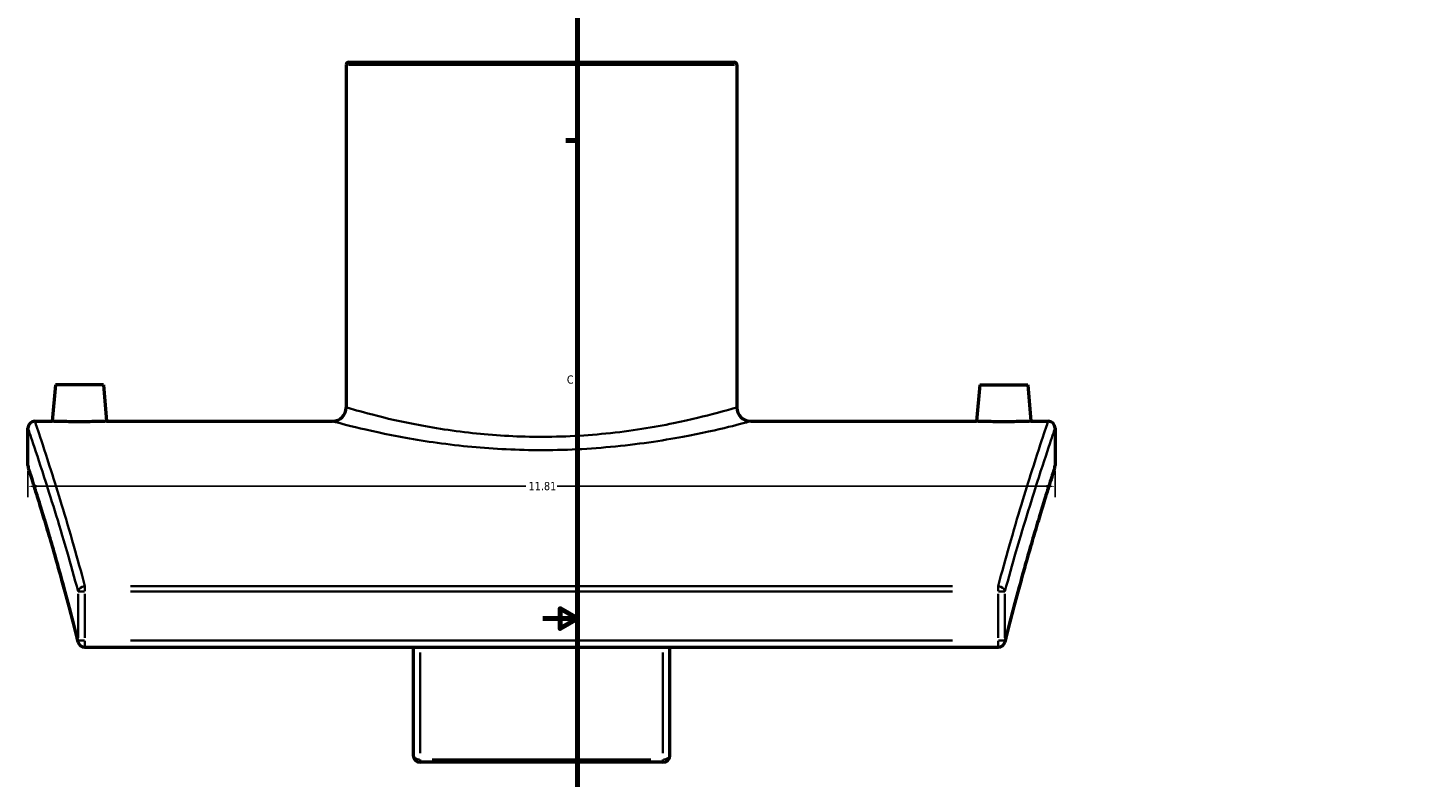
# Model space of a CAD drawing. Header units: inches. Extents: x -5.8 to 56, y -6.3 to 37.3.
# Tile 2 of 9: x -5.8 to 10.3, y 9.2 to 17.8. Entities that reach past the tile are written whole.
import ezdxf

# ---------------------------------------------------------------- set-up
doc = ezdxf.new("R2010")
doc.units = ezdxf.units.IN
doc.header["$MEASUREMENT"] = 0
for name, color, linetype, lineweight in [('Border (ANSI)', 7, 'Continuous', 70), ('Dimension (ANSI)', 7, 'Continuous', 25), ('Visible (ANSI)', 7, 'Continuous', 50), ('Visible Narrow (ANSI)', 7, 'Continuous', 35)]:
    doc.layers.add(name, color=color, linetype=linetype, lineweight=lineweight)
doc.styles.add('Note Text (ANSI)', font='tahoma.ttf')
doc.dimstyles.new('Default (ANSI)', dxfattribs={"dimtxt": 0.094488, "dimasz": 0.098425, "dimexe": 0.125, "dimexo": 0.0625, "dimgap": 0.031496, "dimtad": 0, "dimtih": 1, "dimtoh": 1, "dimrnd": 1e-08, "dimzin": 4, "dimdsep": 46, "dimtxsty": 'Note Text (ANSI)', "dimcen": 0.09, "dimdle": 0.393701, "dimclrd": 256, "dimclre": 256, "dimclrt": 5, "dimadec": 0, "dimazin": 1, "dimtfac": 1, "dimtofl": 0, "dimtmove": 0, "dimatfit": 3, "dimfxl": 1, "dimtolj": 1, "dimtzin": 4, "dimlwd": -1, "dimlwe": -1, "dimarcsym": 0})

# ---------------------------------------------------------------- blocks, each defined once
blk = doc.blocks.new('Borders Default Border')
at = {"layer": 'Border (ANSI)'}
blk.add_line((0.5, 16.5), (0.366, 16.5), dxfattribs=at)
at = {"layer": 'Border (ANSI)', "flags": 128}
for points in [[(0.5, 1), (0.5, 21), (33.5, 21), (33.5, 1), (0.5, 1)], [(0.1, 11), (0.5, 11), (0.3, 11.115), (0.3, 10.885), (0.5, 11)]]:
    blk.add_lwpolyline(points, dxfattribs=at)
at = {"layer": 'Border (ANSI)', "color": 5, "true_color": 0x0000ff, "insert": (0.378, 13.701), "char_height": 0.0945, "attachment_point": 7, "style": 'Note Text (ANSI)'}
blk.add_mtext('C', dxfattribs=at)
blk = doc.blocks.new('*D6')
at = {"layer": 'Defpoints', "color": 0, "transparency": 16777216}
for p in [(-5.819, 12.76), (5.991, 12.76), (5.991, 12.522)]:
    blk.add_point(p, dxfattribs=at)
at = {"layer": 'Dimension (ANSI)', "transparency": 16777216}
for p, q in [((-5.819, 12.698), (-5.819, 12.397)), ((5.991, 12.698), (5.991, 12.397)), ((-5.72, 12.522), (-0.094, 12.522)), ((5.893, 12.522), (0.267, 12.522))]:
    blk.add_line(p, q, dxfattribs=at)
for points in [[(-5.72, 12.539), (-5.72, 12.506), (-5.819, 12.522)], [(5.893, 12.539), (5.893, 12.506), (5.991, 12.522)]]:
    blk.add_solid(points, dxfattribs=at)
at = {"layer": 'Dimension (ANSI)', "color": 5, "transparency": 16777216, "insert": (-0.063, 12.572), "char_height": 0.0945, "attachment_point": 1, "style": 'Note Text (ANSI)'}
blk.add_mtext('\\A1;11.81', dxfattribs=at)

msp = doc.modelspace()

# ---------------------------------------------------------------- linework, layer by layer
at = {"layer": 'Visible (ANSI)'}
for p, q in [((-2.128, 17.401), (2.301, 17.401)), ((-2.16, 17.369), (-2.16, 13.43)), ((2.333, 17.369), (2.333, 13.43)), ((-5.504, 13.689), (-5.54, 13.271)), ((-4.952, 13.689), (-5.504, 13.689)), ((-4.952, 13.689), (-4.916, 13.271)), ((5.125, 13.689), (5.089, 13.271)), ((5.125, 13.689), (5.677, 13.689)), ((5.677, 13.689), (5.713, 13.271)), ((-5.739, 13.271), (-5.54, 13.271)), ((-4.916, 13.271), (-2.319, 13.271)), ((2.492, 13.271), (5.089, 13.271)), ((5.713, 13.271), (5.912, 13.271)), ((-5.819, 12.76), (-5.819, 13.191)), ((5.991, 13.191), (5.991, 12.76)), ((-5.164, 10.67), (5.337, 10.67)), ((-1.39, 10.67), (-1.39, 9.427)), ((1.563, 9.427), (1.563, 10.67)), ((1.483, 9.348), (-1.31, 9.348))]:
    msp.add_line(p, q, dxfattribs=at)
for centre, radius, start, end in [((-2.128, 17.369), 0.0319, 90, 180), ((2.301, 17.369), 0.0319, 0, 90), ((-2.319, 13.43), 0.159, 270, 0), ((2.492, 13.43), 0.159, 180, 270), ((-5.739, 13.191), 0.0796, 90, 180), ((5.912, 13.191), 0.0796, 0, 90), ((-5.739, 12.76), 0.0796, 180, 197.8992), ((5.912, 12.76), 0.0796, 342.1008, 0), ((-5.164, 10.75), 0.0796, 193.9267, 270), ((5.337, 10.75), 0.0796, 270, 346.0733), ((-1.31, 9.427), 0.0796, 180, 270), ((1.483, 9.427), 0.0796, 270, 0)]:
    msp.add_arc(centre, radius, start, end, dxfattribs=at)
for points, knots in [([(-4.916, 13.271), (-4.916, 13.271), (-4.924, 13.27), (-4.955, 13.269), (-4.979, 13.269), (-5.035, 13.267), (-5.07, 13.266), (-5.147, 13.265), (-5.189, 13.265), (-5.228, 13.265), (-5.267, 13.265), (-5.309, 13.265), (-5.386, 13.266), (-5.421, 13.267), (-5.477, 13.269), (-5.501, 13.269), (-5.532, 13.27), (-5.54, 13.271), (-5.54, 13.271)], [3.587134, 3.587134, 3.587134, 3.587134, 3.885882, 3.885882, 4.18463, 4.18463, 4.483737, 4.483737, 4.782845, 4.782845, 4.782845, 5.081827, 5.081827, 5.38081, 5.38081, 5.679683, 5.679683, 5.978556, 5.978556, 5.978556, 5.978556]), ([(5.713, 13.271), (5.713, 13.271), (5.705, 13.27), (5.673, 13.269), (5.649, 13.269), (5.594, 13.267), (5.559, 13.266), (5.482, 13.265), (5.44, 13.265), (5.362, 13.265), (5.32, 13.265), (5.243, 13.266), (5.208, 13.267), (5.152, 13.269), (5.128, 13.269), (5.097, 13.27), (5.089, 13.271), (5.089, 13.271)], [1.195711, 1.195711, 1.195711, 1.195711, 1.494584, 1.494584, 1.793458, 1.793458, 2.09244, 2.09244, 2.391422, 2.391422, 2.69053, 2.69053, 2.989638, 2.989638, 3.288386, 3.288386, 3.587134, 3.587134, 3.587134, 3.587134]), ([(-5.241, 10.73), (-5.273, 10.857), (-5.304, 10.979), (-5.365, 11.212), (-5.395, 11.323), (-5.453, 11.533), (-5.48, 11.633), (-5.534, 11.82), (-5.559, 11.907), (-5.608, 12.07), (-5.63, 12.145), (-5.672, 12.282), (-5.691, 12.344), (-5.725, 12.455), (-5.741, 12.504), (-5.767, 12.588), (-5.778, 12.623), (-5.796, 12.679), (-5.803, 12.701), (-5.812, 12.729), (-5.815, 12.736), (-5.815, 12.736)], [3.603041, 3.603041, 3.603041, 3.603041, 5.088547, 5.088547, 6.574054, 6.574054, 8.05956, 8.05956, 9.545067, 9.545067, 11.030573, 11.030573, 12.51608, 12.51608, 14.001587, 14.001587, 15.487093, 15.487093, 16.9726, 16.9726, 18.458106, 18.458106, 18.458106, 18.458106]), ([(5.988, 12.736), (5.988, 12.736), (5.985, 12.729), (5.976, 12.701), (5.969, 12.679), (5.951, 12.623), (5.94, 12.588), (5.914, 12.504), (5.898, 12.455), (5.864, 12.344), (5.845, 12.282), (5.803, 12.145), (5.78, 12.07), (5.732, 11.907), (5.707, 11.82), (5.653, 11.633), (5.625, 11.533), (5.568, 11.323), (5.538, 11.212), (5.477, 10.979), (5.446, 10.857), (5.414, 10.73)], [20.401105, 20.401105, 20.401105, 20.401105, 21.886611, 21.886611, 23.372118, 23.372118, 24.857624, 24.857624, 26.343131, 26.343131, 27.828638, 27.828638, 29.314144, 29.314144, 30.799651, 30.799651, 32.285157, 32.285157, 33.770664, 33.770664, 35.25617, 35.25617, 35.25617, 35.25617])]:
    msp.add_open_spline(points, degree=3, knots=knots, dxfattribs=at)
at = {"layer": 'Visible Narrow (ANSI)'}
for p, q in [((2.305, 17.369), (-2.132, 17.369)), ((-5.242, 11.285), (-5.242, 10.778)), ((-5.169, 11.313), (-5.24, 11.313)), ((-5.164, 11.373), (-5.164, 11.317)), ((-5.164, 10.778), (-5.164, 11.285)), ((4.812, 11.375), (-4.639, 11.375)), ((-4.639, 11.313), (4.812, 11.313)), ((5.337, 11.317), (5.337, 11.373)), ((5.337, 11.285), (5.337, 10.778)), ((5.413, 11.313), (5.342, 11.313)), ((5.415, 10.778), (5.415, 11.285)), ((-5.24, 10.75), (-5.169, 10.75)), ((-5.164, 10.743), (-5.164, 10.67)), ((4.812, 10.75), (-4.639, 10.75)), ((5.337, 10.67), (5.337, 10.743)), ((5.342, 10.75), (5.413, 10.75)), ((-1.31, 9.451), (-1.31, 10.612)), ((1.483, 10.612), (1.483, 9.451)), ((-1.31, 9.378), (-1.31, 9.348)), ((1.343, 9.381), (-1.17, 9.381)), ((1.483, 9.348), (1.483, 9.378))]:
    msp.add_line(p, q, dxfattribs=at)
for centre, major_axis, ratio, start_param, end_param in [((-5.164, 11.313), (-0.0769, -0.0208), 0.767358, 4.579083, 5.871744), ((5.337, 11.313), (0.0769, -0.0208), 0.767358, 0.411442, 1.704103), ((-5.164, 10.75), (-0.0773, -0.0192), 0.740155, 5.976078, 6.267022), ((5.337, 10.75), (0.0773, -0.0192), 0.740155, 0.016164, 0.307107), ((-1.31, 9.427), (-0.0796, 0), 0.585649, 0.07854, 1.492257), ((1.483, 9.427), (0.0796, 0), 0.585649, 4.790929, 6.204645)]:
    msp.add_ellipse(centre, major_axis=major_axis, ratio=ratio, start_param=start_param, end_param=end_param, dxfattribs=at)
for points, knots in [([(2.332, 13.43), (2.332, 13.43), (2.327, 13.428), (2.287, 13.416), (2.211, 13.394), (1.973, 13.331), (1.805, 13.289), (1.38, 13.202), (1.114, 13.158), (0.56, 13.102), (0.277, 13.088), (-0.261, 13.095), (-0.515, 13.112), (-1.009, 13.169), (-1.245, 13.209), (-1.662, 13.295), (-1.838, 13.34), (-2.083, 13.407), (-2.151, 13.427), (-2.159, 13.43), (-2.16, 13.43), (-2.16, 13.43)], [8.639752, 8.639752, 8.639752, 8.639752, 9.28216, 9.28216, 11.184422, 11.184422, 13.198802, 13.198802, 15.441714, 15.441714, 17.503005, 17.503005, 19.376334, 19.376334, 21.410858, 21.410858, 23.590611, 23.590611, 25.777493, 25.777493, 25.919402, 25.919402, 25.919402, 25.919402]), ([(-5.164, 11.375), (-5.208, 11.537), (-5.25, 11.69), (-5.39, 12.181), (-5.48, 12.472), (-5.611, 12.886), (-5.659, 13.03), (-5.722, 13.222), (-5.739, 13.271), (-5.739, 13.271)], [-33.92306, -33.92306, -33.92306, -33.92306, -31.945011, -31.945011, -27.157824, -27.157824, -23.19017, -23.19017, -19.22251, -19.22251, -19.22251, -19.22251]), ([(-2.319, 13.271), (-2.319, 13.271), (-2.319, 13.271), (-2.31, 13.268), (-2.237, 13.248), (-1.974, 13.183), (-1.786, 13.138), (-1.34, 13.054), (-1.086, 13.014), (-0.558, 12.959), (-0.286, 12.942), (0.29, 12.935), (0.594, 12.949), (1.187, 13.004), (1.472, 13.047), (1.927, 13.132), (2.106, 13.173), (2.362, 13.235), (2.443, 13.257), (2.486, 13.269), (2.492, 13.271), (2.492, 13.271)], [-25.919402, -25.919402, -25.919402, -25.919402, -25.777493, -25.777493, -23.590611, -23.590611, -21.410858, -21.410858, -19.376334, -19.376334, -17.503005, -17.503005, -15.441714, -15.441714, -13.198802, -13.198802, -11.184422, -11.184422, -9.28216, -9.28216, -8.639752, -8.639752, -8.639752, -8.639752]), ([(5.912, 13.271), (5.912, 13.271), (5.895, 13.222), (5.831, 13.03), (5.784, 12.886), (5.653, 12.472), (5.563, 12.181), (5.423, 11.69), (5.38, 11.537), (5.337, 11.375)], [-16.148211, -16.148211, -16.148211, -16.148211, -12.180552, -12.180552, -8.212897, -8.212897, -3.42571, -3.42571, -1.447661, -1.447661, -1.447661, -1.447661]), ([(-5.819, 13.191), (-5.819, 13.191), (-5.802, 13.143), (-5.738, 12.952), (-5.691, 12.81), (-5.559, 12.4), (-5.469, 12.112), (-5.328, 11.625), (-5.286, 11.474), (-5.242, 11.313)], [19.22251, 19.22251, 19.22251, 19.22251, 23.19017, 23.19017, 27.157824, 27.157824, 31.945011, 31.945011, 33.92306, 33.92306, 33.92306, 33.92306]), ([(5.415, 11.313), (5.458, 11.474), (5.501, 11.625), (5.642, 12.112), (5.732, 12.4), (5.863, 12.81), (5.911, 12.952), (5.975, 13.143), (5.991, 13.191), (5.991, 13.191)], [1.447661, 1.447661, 1.447661, 1.447661, 3.42571, 3.42571, 8.212897, 8.212897, 12.180552, 12.180552, 16.148211, 16.148211, 16.148211, 16.148211]), ([(-5.242, 10.75), (-5.314, 11.039), (-5.384, 11.302), (-5.524, 11.804), (-5.592, 12.033), (-5.702, 12.395), (-5.745, 12.532), (-5.803, 12.714), (-5.819, 12.76), (-5.819, 12.76)], [3.603041, 3.603041, 3.603041, 3.603041, 6.985014, 6.985014, 10.889022, 10.889022, 14.673562, 14.673562, 18.458106, 18.458106, 18.458106, 18.458106]), ([(5.991, 12.76), (5.991, 12.76), (5.976, 12.714), (5.918, 12.532), (5.875, 12.395), (5.765, 12.033), (5.697, 11.804), (5.557, 11.302), (5.487, 11.039), (5.415, 10.75)], [20.401105, 20.401105, 20.401105, 20.401105, 24.185649, 24.185649, 27.970189, 27.970189, 31.874197, 31.874197, 35.25617, 35.25617, 35.25617, 35.25617])]:
    msp.add_open_spline(points, degree=3, knots=knots, dxfattribs=at)

# ---------------------------------------------------------------- block references
msp.add_blockref('Borders Default Border', (0, 0))

# ---------------------------------------------------------------- dimensions: what is measured, and where the dimension line sits
at = {"layer": 'Dimension (ANSI)'}
dim = msp.add_linear_dim(base=(5.991, 12.522), p1=(-5.819, 12.76), p2=(5.991, 12.76), dimstyle='Default (ANSI)', override={"dimgap": 0.031496, "dimtih": 0, "dimtoh": 0, "dimdec": 2, "dimtol": 0, "dimlim": 0, "dimtp": 0, "dimtm": 0, "dimtdec": 2, "dimatfit": 1}, dxfattribs=at)
dim.commit()
dim.dimension.update_dxf_attribs({"geometry": '*D6', "text_midpoint": (0.086, 12.522), "dimtype": 160})

doc.saveas('drawing.dxf')
